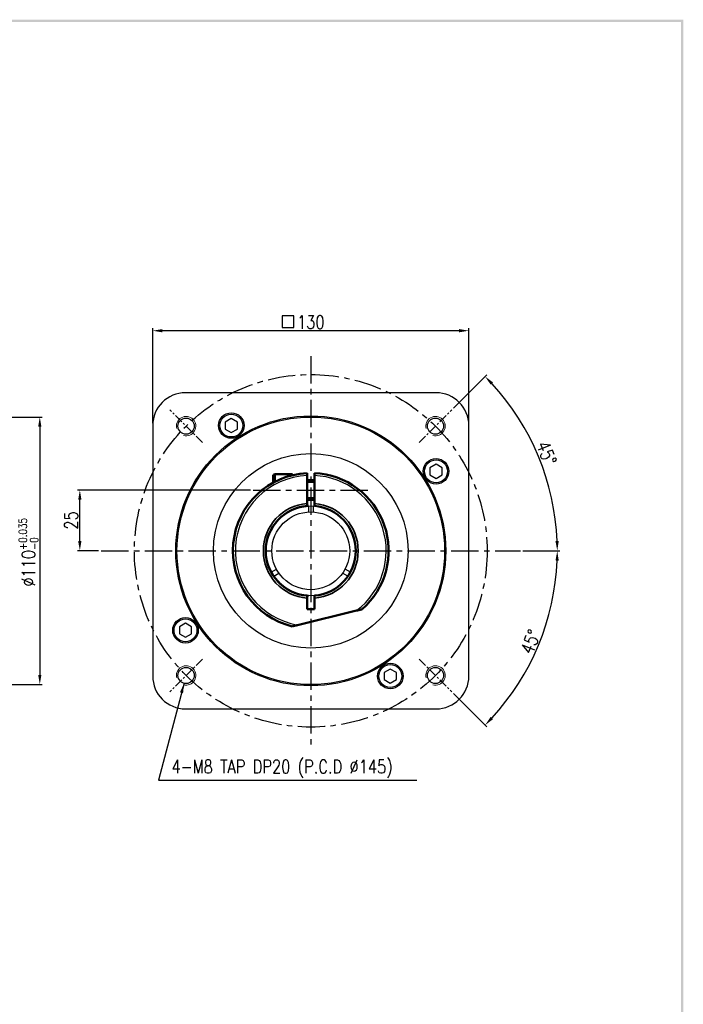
# Model space of a CAD drawing. Header units: millimetres. Extents: x -1 to 5875, y -633 to 563.
# Tile 4 of 4: x 527 to 800, y 158 to 563. Entities that reach past the tile are written whole.
import ezdxf

# ---------------------------------------------------------------- set-up
doc = ezdxf.new("R2010")
doc.units = ezdxf.units.MM
doc.header["$LTSCALE"] = 3
doc.header["$MEASUREMENT"] = 0
doc.header["$PDMODE"] = 1
doc.linetypes.add('CENTER', pattern=[2, 1.25, -0.25, 0.25, -0.25])
doc.layers.get('0').update_dxf_attribs({"linetype": 'CONTINUOUS'})
doc.layers.get('DEFPOINTS').update_dxf_attribs({"linetype": 'CONTINUOUS'})
for name, color, linetype in [('1', 1, 'CENTER'), ('3', 3, 'CONTINUOUS'), ('CENTER', 1, 'CENTER'), ('OBJ', 7, 'CONTINUOUS'), ('text', 3, 'CONTINUOUS')]:
    doc.layers.add(name, color=color, linetype=linetype)
for name, color, linetype, lineweight in [('AM_8', 1, 'CONTINUOUS', 15), ('외형선(ISO)', 7, 'CONTINUOUS', 50), ('좁은 외형선(ISO)', 7, 'CONTINUOUS', 35)]:
    doc.layers.add(name, color=color, linetype=linetype, lineweight=lineweight)
doc.styles.add('WHGTXT', font='SIMPLEX.shx', dxfattribs={"width": 0.8, "bigfont": 'WHGTXT.shx'})
doc.dimstyles.new('WHGTXT', dxfattribs={"dimtxt": 3, "dimasz": 2.5, "dimexe": 1, "dimexo": 1, "dimgap": 0.8, "dimtad": 1, "dimdsep": 46, "dimtxsty": 'WHGTXT', "dimcen": 0, "dimclrd": 3, "dimclre": 3, "dimclrt": 3, "dimazin": 2, "dimtfac": 1, "dimtmove": 0, "dimatfit": 3, "dimfxl": 1, "dimtolj": 1, "dimtzin": 0, "dimarcsym": 0})
doc.dimstyles.new('WHGTXT$0', dxfattribs={"dimtxt": 3, "dimasz": 2.5, "dimexe": 1, "dimexo": 1, "dimgap": 1, "dimtad": 1, "dimdec": 4, "dimdsep": 46, "dimtxsty": 'WHGTXT', "dimcen": 0, "dimclrd": 3, "dimclre": 3, "dimclrt": 3, "dimadec": 0, "dimazin": 0, "dimtfac": 1, "dimtdec": 4, "dimtmove": 0, "dimatfit": 3, "dimfxl": 1, "dimtvp": 1, "dimtolj": 1, "dimtzin": 0, "dimlwd": -1, "dimlwe": -1, "dimarcsym": 0})
doc.dimstyles.new('WHGTXT$2', dxfattribs={"dimtxt": 3, "dimasz": 2.5, "dimexe": 1, "dimexo": 1, "dimgap": 1, "dimtad": 1, "dimdec": 4, "dimdsep": 46, "dimtxsty": 'WHGTXT', "dimcen": 0, "dimclrd": 3, "dimclre": 3, "dimclrt": 3, "dimadec": 0, "dimazin": 0, "dimtfac": 1, "dimtdec": 4, "dimtmove": 0, "dimatfit": 3, "dimfxl": 1, "dimtvp": 1, "dimtolj": 1, "dimtzin": 0, "dimlwd": -1, "dimlwe": -1, "dimarcsym": 0})

# ---------------------------------------------------------------- blocks, each defined once
blk = doc.blocks.new('A$C1B8249F6')
at = {"layer": '3', "color": 9}
for points in [[(0, 569.88), (1, 568.88), (800.82, 569.88), (800.82, 568.88)], [(800.82, 569.38), (799.82, 569.38), (800.82, 5.71), (799.82, 6.71)]]:
    blk.add_trace(points, dxfattribs=at)
blk = doc.blocks.new('A$C03F148E2')
at = {"layer": '3'}
for start, end in [(92.7735, 259.9745), (307.4255, 87.2265)]:
    blk.add_arc((16, 15.54), 15.5, start, end, dxfattribs=at)
at = {"layer": '외형선(ISO)'}
for p, q in [((8.25, 29.53), (8.25, 30.89)), ((8.65, 31.29), (12.25, 31.29)), ((12.25, 31.09), (12.25, 31.29)), ((15.25, 25.26), (15.25, 31.02)), ((16.75, 31.02), (16.75, 25.26)), ((15.25, 30.04), (16.75, 30.04)), ((15.25, 26.04), (16.75, 26.04)), ((15.25, 3.54), (15.25, 5.82)), ((16.75, 5.82), (16.75, 3.54)), ((13.3, 0.27), (25.42, 3.23)), ((16.75, 3.54), (15.25, 3.54))]:
    blk.add_line(p, q, dxfattribs=at)
for centre, radius, start, end in [((16, 15.54), 16, 92.6867, 256.1831), ((8.65, 30.89), 0.4, 90, 180), ((16, 15.54), 16, 311.2169, 87.3133), ((16, 15.54), 9.25, 94.6507, 265.3493), ((16, 15.54), 9.25, 274.6507, 85.3493)]:
    blk.add_arc(centre, radius, start, end, dxfattribs=at)
for points, weights in [([(15.25, 31.02), (15.25, 31.27), (15.25, 31.52)], [1, 1.00189513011, 1.0035403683]), ([(16.75, 31.52), (16.75, 31.27), (16.75, 31.02)], [1.00354036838, 1.00189513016, 1]), ([(25.42, 3.23), (25.97, 3.36), (26.54, 3.5)], [1, 1.00676092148, 1.01220332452]), ([(12.18, 0), (12.75, 0.14), (13.3, 0.27)], [1.01220332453, 1.00676092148, 1])]:
    blk.add_rational_spline(points, weights, degree=2, dxfattribs=at)
for points, knots in [([(15.25, 24.76), (15.25, 24.76), (15.25, 24.77), (15.25, 24.82), (15.25, 24.86), (15.25, 24.95), (15.25, 25.01), (15.25, 25.12), (15.25, 25.2), (15.25, 25.26)], [0.2966337, 0.2966337, 0.2966337, 0.2966337, 0.33362, 0.33362, 0.3706685, 0.3706685, 0.4077881, 0.4077881, 0.4449602, 0.4449602, 0.4449602, 0.4449602]), ([(16.75, 25.26), (16.75, 25.2), (16.75, 25.12), (16.75, 25.01), (16.75, 24.95), (16.75, 24.86), (16.75, 24.82), (16.75, 24.77), (16.75, 24.76), (16.75, 24.76)], [0.1483072, 0.1483072, 0.1483072, 0.1483072, 0.1854792, 0.1854792, 0.2225989, 0.2225989, 0.2596474, 0.2596474, 0.2966337, 0.2966337, 0.2966337, 0.2966337]), ([(15.25, 5.82), (15.25, 5.88), (15.25, 5.95), (15.25, 6.07), (15.25, 6.13), (15.25, 6.21), (15.25, 6.26), (15.25, 6.3), (15.25, 6.32), (15.25, 6.32)], [0.1483072, 0.1483072, 0.1483072, 0.1483072, 0.1854792, 0.1854792, 0.2225989, 0.2225989, 0.2596474, 0.2596474, 0.2966337, 0.2966337, 0.2966337, 0.2966337]), ([(16.75, 6.32), (16.75, 6.32), (16.75, 6.3), (16.75, 6.26), (16.75, 6.21), (16.75, 6.13), (16.75, 6.07), (16.75, 5.95), (16.75, 5.88), (16.75, 5.82)], [0.2966337, 0.2966337, 0.2966337, 0.2966337, 0.33362, 0.33362, 0.3706685, 0.3706685, 0.4077881, 0.4077881, 0.4449602, 0.4449602, 0.4449602, 0.4449602])]:
    blk.add_open_spline(points, degree=3, knots=knots, dxfattribs=at)
at = {"layer": '좁은 외형선(ISO)'}
for p, q in [((8.65, 31.29), (8.65, 29.75)), ((16.75, 29.67), (15.25, 29.67)), ((15.25, 26.41), (16.75, 26.41))]:
    blk.add_line(p, q, dxfattribs=at)
for start, end in [(94.4117, 265.5883), (274.4117, 85.5883)]:
    blk.add_arc((16, 15.54), 9.75, start, end, dxfattribs=at)
blk = doc.blocks.new('*D111')
at = {"color": 3, "lineweight": -2}
for p, q in [((582.13, 397.43), (582.13, 436.44)), ((708.13, 435.44), (586.13, 435.44)), ((712.13, 397.43), (712.13, 436.44))]:
    blk.add_line(p, q, dxfattribs=at)
at = {"color": 3}
for points in [[(586.13, 436.1), (586.13, 434.77), (582.13, 435.44)], [(708.13, 436.1), (708.13, 434.77), (712.13, 435.44)]]:
    blk.add_solid(points, dxfattribs=at)
at = {"layer": 'DEFPOINTS', "color": 0}
for p in [(582.13, 435.44), (582.13, 396.43), (712.13, 396.43)]:
    blk.add_point(p, dxfattribs=at)
at = {"color": 0, "insert": (647.13, 438.99), "char_height": 5.5, "attachment_point": 5, "style": 'WHGTXT'}
blk.add_mtext('\\A1;130', dxfattribs=at)
blk = doc.blocks.new('*D112')
at = {"color": 3, "lineweight": -2}
for p, q in [((705.84, 403.65), (719.5, 417.3)), ((734.36, 344.93), (749.48, 344.93))]:
    blk.add_line(p, q, dxfattribs=at)
blk.add_arc((647.13, 344.93), 101.35, 2.2615, 42.7385, dxfattribs=at)
at = {"color": 3}
for points in [[(721.08, 413.25), (722.05, 414.17), (718.79, 416.6)], [(749.06, 348.94), (747.73, 348.92), (748.48, 344.93)]]:
    blk.add_solid(points, dxfattribs=at)
at = {"layer": 'DEFPOINTS', "color": 0}
for p in [(705.13, 402.94), (691.65, 389.46), (745.02, 371.16), (560.9, 344.93), (733.36, 344.93)]:
    blk.add_point(p, dxfattribs=at)
at = {"color": 0, "insert": (744.04, 385.07), "char_height": 5.5, "attachment_point": 5, "rotation": 292.5, "style": 'WHGTXT'}
blk.add_mtext('\\A1;45°', dxfattribs=at)
blk = doc.blocks.new('*D113')
at = {"color": 3, "lineweight": -2}
for p, q in [((734.36, 344.93), (749.47, 344.93)), ((705.84, 286.22), (719.5, 272.56))]:
    blk.add_line(p, q, dxfattribs=at)
blk.add_arc((647.13, 344.93), 101.34, 317.2616, 357.7384, dxfattribs=at)
at = {"color": 3}
for points in [[(747.73, 340.95), (749.06, 340.92), (748.47, 344.93)], [(722.04, 275.69), (721.08, 276.62), (718.79, 273.27)]]:
    blk.add_solid(points, dxfattribs=at)
at = {"layer": 'DEFPOINTS', "color": 0}
for p in [(560.9, 344.93), (733.36, 344.93), (691.65, 300.41), (734.89, 294.26), (705.13, 286.92)]:
    blk.add_point(p, dxfattribs=at)
at = {"color": 0, "insert": (737.48, 307.51), "char_height": 5.5, "attachment_point": 5, "rotation": 67.5, "style": 'WHGTXT'}
blk.add_mtext('\\A1;45°', dxfattribs=at)
blk = doc.blocks.new('*D114')
at = {"color": 3, "lineweight": -2}
for p, q in [((622.39, 369.93), (551.18, 369.93)), ((552.18, 348.93), (552.18, 365.93)), ((559.9, 344.93), (551.18, 344.93))]:
    blk.add_line(p, q, dxfattribs=at)
at = {"color": 3}
for points in [[(551.51, 365.93), (552.84, 365.93), (552.18, 369.93)], [(551.51, 348.93), (552.84, 348.93), (552.18, 344.93)]]:
    blk.add_solid(points, dxfattribs=at)
at = {"layer": 'DEFPOINTS', "color": 0}
for p in [(552.18, 369.93), (623.39, 369.93), (560.9, 344.93)]:
    blk.add_point(p, dxfattribs=at)
at = {"color": 0, "insert": (548.63, 357.43), "char_height": 5.5, "attachment_point": 5, "rotation": 90, "style": 'WHGTXT'}
blk.add_mtext('\\A1;25', dxfattribs=at)
blk = doc.blocks.new('*D126')
at = {"layer": '3', "color": 3, "lineweight": -2}
for p, q in [((486.99, 399.93), (536.72, 399.93)), ((535.72, 395.93), (535.72, 293.93)), ((486.99, 289.93), (536.72, 289.93))]:
    blk.add_line(p, q, dxfattribs=at)
at = {"layer": '3', "color": 3}
for points in [[(535.05, 395.93), (536.38, 395.93), (535.72, 399.93)], [(535.05, 293.93), (536.38, 293.93), (535.72, 289.93)]]:
    blk.add_solid(points, dxfattribs=at)
at = {"layer": 'DEFPOINTS', "color": 0}
for p in [(485.99, 399.93), (485.99, 289.93), (535.72, 289.93)]:
    blk.add_point(p, dxfattribs=at)
at = {"layer": '3', "color": 3, "insert": (531.07, 344.31), "char_height": 5.5, "attachment_point": 5, "rotation": 90, "style": 'WHGTXT'}
blk.add_mtext('\\A1;%%c110{\\H3.300000;\\S+0.035^ -0;}', dxfattribs=at)

msp = doc.modelspace()

# ---------------------------------------------------------------- linework, layer by layer
for p, q in [((646.12787, 363.4048), (646.12787, 360.90056)), ((648.12787, 363.4048), (648.12787, 360.90056)), ((630.84403, 336.15195), (633.01015, 337.40257)), ((663.41171, 336.15195), (661.24559, 337.40257)), ((631.88733, 334.4449), (634.06025, 335.69944)), ((662.36841, 334.4449), (660.19549, 335.69944))]:
    msp.add_line(p, q)
for radius in [18.5, 16]:
    msp.add_circle((647.12787, 344.93184), radius)
at = {"layer": '1', "ltscale": 3}
for p, q in [((647.12787, 424.99898), (647.12787, 264.3316)), ((623.38833, 369.93184), (670.86742, 369.93184)), ((560.89821, 344.93184), (733.35753, 344.93184))]:
    msp.add_line(p, q, dxfattribs=at)
msp.add_circle((647.12787, 344.93184), 72.5, dxfattribs=at)
at = {"layer": 'AM_8'}
for centre in [(595.86263, 396.19709), (698.39311, 396.19709), (595.86263, 293.6666), (698.39311, 293.6666)]:
    msp.add_arc(centre, 4, 255, 195, dxfattribs=at)
at = {"layer": 'CENTER'}
for p, q in [((602.6043, 389.45541), (589.12095, 402.93876)), ((691.65144, 389.45541), (705.13479, 402.93876)), ((602.6043, 300.40828), (589.12095, 286.92493)), ((691.65144, 300.40828), (705.13479, 286.92493))]:
    msp.add_line(p, q, dxfattribs=at)
at = {"layer": 'OBJ', "ltscale": 25.4}
for p, q in [((698.62787, 409.93184), (595.62787, 409.93184)), ((614.44244, 399.3226), (611.94244, 397.87922)), ((611.94244, 397.87922), (611.94244, 394.99247)), ((616.94244, 397.87922), (614.44244, 399.3226)), ((616.94244, 394.99247), (616.94244, 397.87922)), ((582.12787, 396.43184), (582.12787, 293.43184)), ((611.94244, 394.99247), (614.44244, 393.5491)), ((614.44244, 393.5491), (616.94244, 394.99247)), ((712.12787, 293.43184), (712.12787, 396.43184)), ((698.63187, 380.50403), (696.13187, 379.06065)), ((696.13187, 379.06065), (696.13187, 376.1739)), ((701.13187, 379.06065), (698.63187, 380.50403)), ((701.13187, 376.1739), (701.13187, 379.06065)), ((696.13187, 376.1739), (698.63187, 374.73053)), ((698.63187, 374.73053), (701.13187, 376.1739)), ((595.62387, 315.13316), (593.12387, 313.68979)), ((593.12387, 313.68979), (593.12387, 310.80303)), ((598.12387, 313.68979), (595.62387, 315.13316)), ((598.12387, 310.80303), (598.12387, 313.68979)), ((593.12387, 310.80303), (595.62387, 309.35966)), ((595.62387, 309.35966), (598.12387, 310.80303)), ((679.81331, 296.31459), (677.31331, 294.87122)), ((682.31331, 294.87122), (679.81331, 296.31459)), ((677.31331, 294.87122), (677.31331, 291.98447)), ((677.31331, 291.98447), (679.81331, 290.54109)), ((679.81331, 290.54109), (682.31331, 291.98447)), ((682.31331, 291.98447), (682.31331, 294.87122)), ((595.62787, 279.93184), (698.62787, 279.93184))]:
    msp.add_line(p, q, dxfattribs=at)
for centre, radius in [((614.44244, 396.43585), 5.25), ((614.44244, 396.43585), 4.7), ((647.12787, 344.93184), 55.5), ((647.12787, 344.93184), 55), ((595.86263, 396.19709), 3.3235), ((698.39311, 396.19709), 3.3235), ((647.12787, 344.93184), 40), ((698.63187, 377.61728), 5.25), ((698.63187, 377.61728), 4.7), ((595.62387, 312.24641), 5.25), ((595.62387, 312.24641), 4.7), ((595.86263, 293.6666), 3.3235), ((679.81331, 293.42784), 5.25), ((679.81331, 293.42784), 4.7), ((698.39311, 293.6666), 3.3235)]:
    msp.add_circle(centre, radius, dxfattribs=at)
for centre, start, end in [((595.62787, 396.43184), 90, 180), ((698.62787, 396.43184), 0, 90), ((595.62787, 293.43184), 180, 270), ((698.62787, 293.43184), 270, 0)]:
    msp.add_arc(centre, 13.5, start, end, dxfattribs=at)
at = {"layer": 'text'}
msp.add_line((635.36909, 441.53762), (635.36909, 436.81262), dxfattribs=at)
at = {"layer": 'text', "ltscale": 2}
for p, q in [((640.09409, 441.53762), (635.36909, 441.53762)), ((640.09409, 436.81262), (640.09409, 441.53762)), ((635.36909, 436.81262), (640.09409, 436.81262))]:
    msp.add_line(p, q, dxfattribs=at)
at = {"layer": '외형선(ISO)'}
msp.add_arc((647.12787, 344.93184), 18.5, 93.0985793, 266.9014207, dxfattribs=at)

# ---------------------------------------------------------------- block references
msp.add_blockref('A$C1B8249F6', (-0.53373, -6.55333))
at = {"xscale": 2, "yscale": 2, "zscale": 2}
msp.add_blockref('A$C03F148E2', (615.13216, 313.85779), dxfattribs=at)

# ---------------------------------------------------------------- texts
at = {"color": 3, "style": 'WHGTXT', "width": 0.8}
msp.add_text('4-M8 TAP DP20 (P.C.D %%C145)', height=5.5, dxfattribs=at).set_placement((589.88513, 253.42929))

# ---------------------------------------------------------------- dimensions: what is measured, and where the dimension line sits
at = {"color": 3}
dim = msp.add_linear_dim(base=(582.12787, 435.43646), p1=(712.12787, 396.43184), p2=(582.12787, 396.43184), dimstyle='WHGTXT', override={"dimtxt": 5.5, "dimasz": 4, "dimlunit": 6, "dimclrt": 0, "dimtp": 0, "dimtm": 0, "dimtdec": 2, "dimtzin": 0}, dxfattribs=at)
dim.commit()
dim.dimension.update_dxf_attribs({"geometry": '*D111', "text_midpoint": (647.12787, 435.43646), "dimtype": 160})
for base, line1, line2, picture, middle in [((745.02351, 371.1629), ((691.65144, 389.45541), (705.13479, 402.93876)), ((560.89821, 344.93184), (733.35753, 344.93184)), '*D112', (744.04193, 385.07496)), ((734.89337, 294.26041), ((560.89821, 344.93184), (733.35753, 344.93184)), ((691.65144, 300.40828), (705.13479, 286.92493)), '*D113', (737.4767, 307.50814))]:
    dim = msp.add_angular_dim_2l(base=base, line1=line1, line2=line2, dimstyle='WHGTXT$2', override={"dimtxt": 5.5, "dimasz": 4, "dimgap": 0.8, "dimdec": 2, "dimlunit": 6, "dimclrt": 0, "dimadec": 2, "dimazin": 2, "dimtdec": 2, "dimtvp": 0, "dimlwd": -2, "dimlwe": -2}, dxfattribs=at)
    dim.commit()
    dim.dimension.update_dxf_attribs({"geometry": picture, "text_midpoint": middle})
dim = msp.add_linear_dim(base=(552.17573, 369.93184), p1=(560.89821, 344.93184), p2=(623.38833, 369.93184), angle=90, dimstyle='WHGTXT$0', override={"dimtxt": 5.5, "dimasz": 4, "dimgap": 0.8, "dimdec": 2, "dimlunit": 6, "dimclrt": 0, "dimadec": 2, "dimazin": 2, "dimtdec": 2, "dimtvp": 0, "dimlwd": -2, "dimlwe": -2}, dxfattribs=at)
dim.commit()
dim.dimension.update_dxf_attribs({"geometry": '*D114', "text_midpoint": (552.17573, 357.43184), "dimtype": 160})
at = {"layer": '3'}
dim = msp.add_linear_dim(base=(535.716, 289.93184), p1=(485.98567, 399.93184), p2=(485.98567, 289.93184), angle=90, text='%%c<>', dimstyle='WHGTXT$0', override={"dimtxt": 5.5, "dimasz": 4, "dimgap": 0.8, "dimdec": 2, "dimadec": 2, "dimazin": 2, "dimtol": 1, "dimtp": 0.035, "dimtm": 1e-09, "dimtfac": 0.6, "dimtdec": 3, "dimtvp": 0, "dimtzin": 8, "dimlwd": -2, "dimlwe": -2}, dxfattribs=at)
dim.commit()
dim.dimension.update_dxf_attribs({"geometry": '*D126', "text_midpoint": (535.716, 344.31468), "dimtype": 160})

# ---------------------------------------------------------------- leaders
at = {"color": 3}
msp.add_leader([(595.01368, 290.45336), (584.49748, 250.64992), (690.73295, 250.64992)], dimstyle='WHGTXT', override={"dimtxt": 5.5, "dimasz": 4, "dimlunit": 6, "dimclrt": 0}, dxfattribs=at)

doc.saveas('drawing.dxf')
